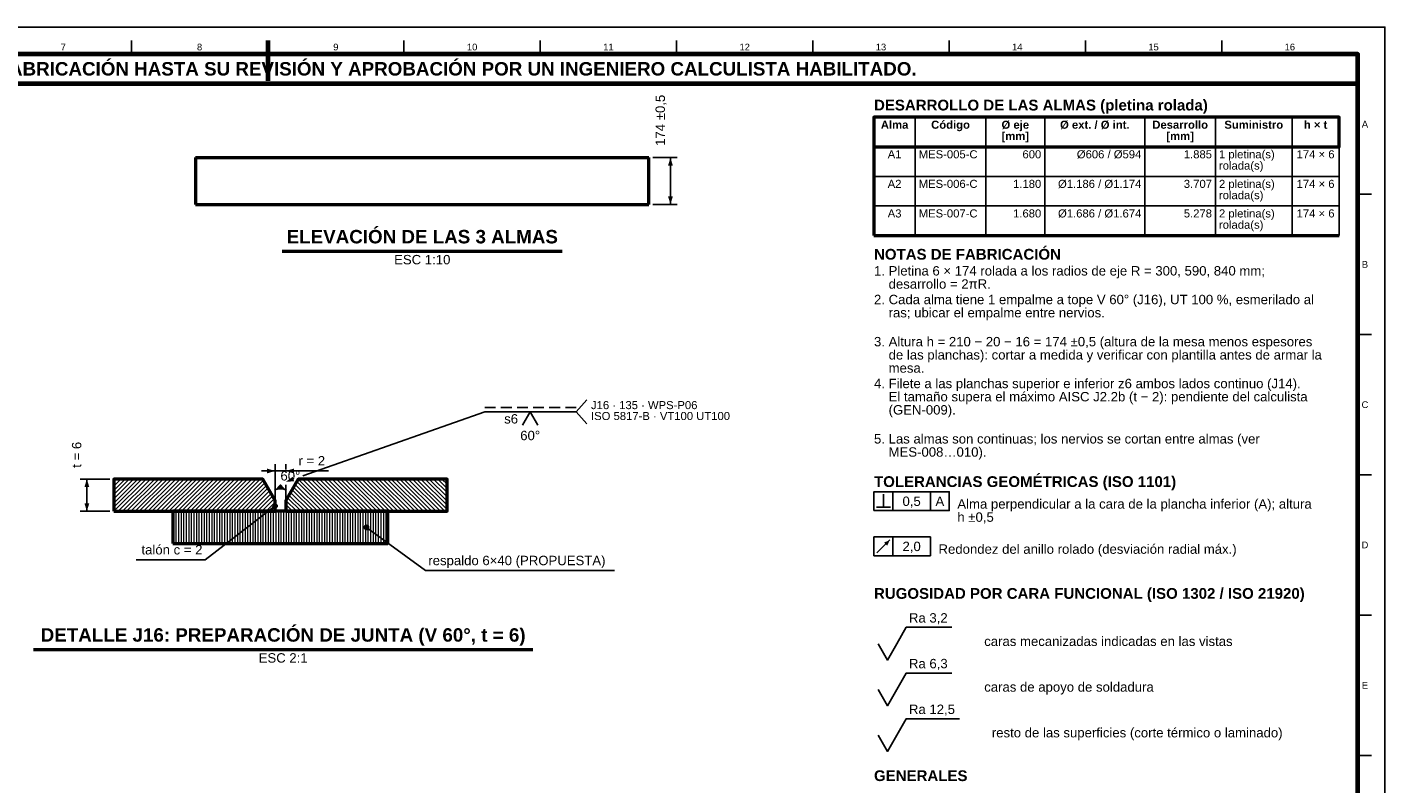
# Model space of a CAD drawing. Header units: millimetres. Extents: x 0 to 841, y 0 to 594.
# Tile 6 of 6: x 336 to 841, y 312 to 594. Entities that reach past the tile are written whole.
import ezdxf
from ezdxf.enums import TextEntityAlignment as Align

# ---------------------------------------------------------------- set-up
doc = ezdxf.new("R2010")
doc.units = ezdxf.units.MM
doc.linetypes.add('OCULTO', pattern=[6, 4, -2])
for name, color, linetype, lineweight in [('ACH', 7, 'CONTINUOUS', 13), ('COTA', 7, 'CONTINUOUS', 25), ('FINA', 7, 'CONTINUOUS', 25), ('MARCO', 7, 'CONTINUOUS', 70), ('OCU', 7, 'OCULTO', 25), ('TXT', 7, 'CONTINUOUS', 25), ('VIS', 7, 'CONTINUOUS', 50)]:
    doc.layers.add(name, color=color, linetype=linetype, lineweight=lineweight)
doc.styles.add('STD', font='LiberationSans-Regular.ttf')
doc.styles.add('STDB', font='LiberationSans-Bold.ttf')

msp = doc.modelspace()

# ---------------------------------------------------------------- hatches: boundary and pattern name
at = {"layer": 'ACH'}
h = msp.add_hatch(dxfattribs=at)
h.set_pattern_fill('ANSI31', scale=0.35)
h.paths.add_polyline_path([(368.24, 413.89), (428.24, 413.89), (428.24, 417.89), (423.63, 425.89), (368.24, 425.89)])
h = msp.add_hatch(dxfattribs=at)
h.set_pattern_fill('ANSI31', scale=0.35, angle=90)
h.paths.add_polyline_path([(432.24, 413.89), (492.24, 413.89), (492.24, 425.89), (436.86, 425.89), (432.24, 417.89)])
h = msp.add_hatch(color=7, dxfattribs=at)
h.dxf.hatch_style = 1
h.paths.add_polyline_path([(429.04, 415.89), (428.81, 416.45), (428.24, 416.69), (427.68, 416.45), (427.44, 415.89), (427.68, 415.32), (428.24, 415.09), (428.81, 415.32)])
h = msp.add_hatch(dxfattribs=at)
h.set_pattern_fill('ANSI31', scale=0.3, angle=45)
h.paths.add_polyline_path([(390.24, 401.89), (470.24, 401.89), (470.24, 413.89), (390.24, 413.89)])
h = msp.add_hatch(color=7, dxfattribs=at)
h.dxf.hatch_style = 1
h.paths.add_polyline_path([(463.04, 407.89), (462.81, 408.45), (462.24, 408.69), (461.68, 408.45), (461.44, 407.89), (461.68, 407.32), (462.24, 407.09), (462.81, 407.32)])

# ---------------------------------------------------------------- linework, layer by layer
at = {"layer": 'COTA'}
for p, q in [((568.79, 545.46), (577.79, 545.46)), ((575.29, 528.06), (575.29, 545.46)), ((568.79, 528.06), (577.79, 528.06)), ((540.24, 450.89), (544.24, 455.39)), ((438.54, 427.1), (506.24, 450.89)), ((506.24, 450.89), (540.24, 450.89)), ((540.24, 450.89), (544.24, 446.39)), ((428.24, 417.39), (428.24, 431.39)), ((432.24, 429.44), (432.24, 431.39)), ((366.74, 425.89), (355.74, 425.89)), ((358.24, 413.89), (358.24, 425.89)), ((428.24, 428.89), (423.24, 428.89)), ((428.24, 428.89), (432.24, 428.89)), ((432.24, 428.89), (437.24, 428.89)), ((432.24, 428.89), (448.07, 428.89)), ((432.24, 417.39), (432.24, 423.69)), ((654.5, 415.43), (654.5, 420.23)), ((658, 414.13), (658, 421.13)), ((672, 414.13), (672, 421.13)), ((428.24, 415.89), (402.24, 395.89)), ((651.9, 415.43), (657.1, 415.43)), ((366.74, 413.89), (355.74, 413.89)), ((462.24, 407.89), (484.24, 391.89)), ((658, 397.33), (658, 404.33)), ((652.1, 398.43), (656.9, 403.23)), ((402.24, 395.89), (376.63, 395.89)), ((484.24, 391.89), (554.43, 391.89))]:
    msp.add_line(p, q, dxfattribs=at)
for points in [[(520.32, 445.89), (523.12, 450.89), (525.92, 445.89)], [(659.5, 364.63), (663, 370.73), (679.99, 370.73)], [(652.5, 364.63), (656, 358.53), (659.5, 364.63)], [(659.5, 347.63), (663, 353.73), (679.99, 353.73)], [(652.5, 347.63), (656, 341.53), (659.5, 347.63)], [(659.5, 330.63), (663, 336.73), (682.82, 336.73)], [(652.5, 330.63), (656, 324.53), (659.5, 330.63)]]:
    msp.add_lwpolyline(points, dxfattribs=at)
for points in [[(651, 414.13), (679, 414.13), (679, 421.13), (651, 421.13)], [(651, 397.33), (672, 397.33), (672, 404.33), (651, 404.33)]]:
    msp.add_lwpolyline(points, close=True, dxfattribs=at)
for centre in [(428.24, 415.89), (462.24, 407.89)]:
    msp.add_circle(centre, 0.8, dxfattribs=at)
msp.add_arc((430.24, 417.89), 4.4, 60, 120, dxfattribs=at)
for points in [[(575.29, 545.46), (574.39, 542.46), (576.19, 542.46)], [(575.29, 528.06), (576.19, 531.06), (574.39, 531.06)], [(428.24, 428.89), (425.24, 429.79), (425.24, 427.99)], [(432.24, 428.89), (435.24, 427.99), (435.24, 429.79)], [(358.24, 425.89), (357.34, 422.89), (359.14, 422.89)], [(432.24, 424.89), (435.37, 425.03), (434.78, 426.73)], [(428.04, 421.7), (431.09, 422.42), (430.19, 423.98)], [(432.44, 421.7), (430.3, 423.98), (429.4, 422.42)], [(358.24, 413.89), (359.14, 416.89), (357.34, 416.89)], [(656.9, 403.23), (654.78, 402.24), (655.91, 401.1)]]:
    msp.add_solid(points, dxfattribs=at)
at = {"layer": 'FINA'}
for p, q in [((374.81, 584), (374.81, 589)), ((425.5, 584), (425.5, 589)), ((476.19, 584), (476.19, 589)), ((526.88, 584), (526.88, 589)), ((577.56, 584), (577.56, 589)), ((628.25, 584), (628.25, 589)), ((678.94, 584), (678.94, 589)), ((729.62, 584), (729.62, 589)), ((780.31, 584), (780.31, 589)), ((666.33, 560.5), (666.33, 516.5)), ((692.61, 560.5), (692.61, 516.5)), ((714.51, 560.5), (714.51, 516.5)), ((751.73, 560.5), (751.73, 516.5)), ((778.01, 560.5), (778.01, 516.5)), ((806.48, 560.5), (806.48, 516.5)), ((824, 560.5), (824, 516.5)), ((651, 549.5), (824, 549.5)), ((651, 538.5), (824, 538.5)), ((831, 531.82), (836, 531.82)), ((651, 527.5), (824, 527.5)), ((831, 479.64), (836, 479.64)), ((831, 427.45), (836, 427.45)), ((831, 375.27), (836, 375.27)), ((831, 323.09), (836, 323.09))]:
    msp.add_line(p, q, dxfattribs=at)
msp.add_lwpolyline([(0, 0), (841, 0), (841, 594), (0, 594)], close=True, dxfattribs=at)
at = {"layer": 'MARCO'}
msp.add_line((425.5, 589), (425.5, 574), dxfattribs=at)
for points in [[(20, 10), (831, 10), (831, 584), (20, 584)], [(20, 573), (831, 573), (831, 584), (20, 584)]]:
    msp.add_lwpolyline(points, close=True, dxfattribs=at)
at = {"layer": 'OCU'}
msp.add_line((506.24, 452.49), (540.24, 452.49), dxfattribs=at)
at = {"layer": 'VIS'}
for p, q in [((651, 560.5), (651, 516.5)), ((651, 516.5), (824, 516.5)), ((430.91, 510.66), (535.08, 510.66)), ((338.36, 362.49), (524.13, 362.49))]:
    msp.add_line(p, q, dxfattribs=at)
for points in [[(651, 549.5), (824, 549.5), (824, 560.5), (651, 560.5)], [(368.24, 413.89), (428.24, 413.89), (428.24, 417.89), (423.63, 425.89), (368.24, 425.89)], [(432.24, 413.89), (492.24, 413.89), (492.24, 425.89), (436.86, 425.89), (432.24, 417.89)], [(390.24, 401.89), (470.24, 401.89), (470.24, 413.89), (390.24, 413.89)]]:
    msp.add_lwpolyline(points, close=True, dxfattribs=at)
for points in [[(398.69, 545.46), (399.03, 545.46), (399.37, 545.46), (399.71, 545.46), (400.04, 545.46), (400.38, 545.46), (400.72, 545.46), (401.05, 545.46), (401.39, 545.46), (401.73, 545.46), (402.07, 545.46), (402.4, 545.46), (402.74, 545.46), (403.08, 545.46), (403.42, 545.46), (403.75, 545.46), (404.09, 545.46), (404.43, 545.46), (404.76, 545.46), (405.1, 545.46), (405.44, 545.46), (405.78, 545.46), (406.11, 545.46), (406.45, 545.46), (406.79, 545.46), (407.12, 545.46), (407.46, 545.46), (407.8, 545.46), (408.14, 545.46), (408.47, 545.46), (408.81, 545.46), (409.15, 545.46), (409.48, 545.46), (409.82, 545.46), (410.16, 545.46), (410.5, 545.46), (410.83, 545.46), (411.17, 545.46), (411.51, 545.46), (411.85, 545.46), (412.18, 545.46), (412.52, 545.46), (412.86, 545.46), (413.19, 545.46), (413.53, 545.46), (413.87, 545.46), (414.21, 545.46), (414.54, 545.46), (414.88, 545.46), (415.22, 545.46), (415.55, 545.46), (415.89, 545.46), (416.23, 545.46), (416.57, 545.46), (416.9, 545.46), (417.24, 545.46), (417.58, 545.46), (417.91, 545.46), (418.25, 545.46), (418.59, 545.46), (418.93, 545.46), (419.26, 545.46), (419.6, 545.46), (419.94, 545.46), (420.28, 545.46), (420.61, 545.46), (420.95, 545.46), (421.29, 545.46), (421.62, 545.46), (421.96, 545.46), (422.3, 545.46), (422.64, 545.46), (422.97, 545.46), (423.31, 545.46), (423.65, 545.46), (423.98, 545.46), (424.32, 545.46), (424.66, 545.46), (425, 545.46), (425.33, 545.46), (425.67, 545.46), (426.01, 545.46), (426.34, 545.46), (426.68, 545.46), (427.02, 545.46), (427.36, 545.46), (427.69, 545.46), (428.03, 545.46), (428.37, 545.46), (428.71, 545.46), (429.04, 545.46), (429.38, 545.46), (429.72, 545.46), (430.05, 545.46), (430.39, 545.46), (430.73, 545.46), (431.07, 545.46), (431.4, 545.46), (431.74, 545.46), (432.08, 545.46), (432.41, 545.46), (432.75, 545.46), (433.09, 545.46), (433.43, 545.46), (433.76, 545.46), (434.1, 545.46), (434.44, 545.46), (434.77, 545.46), (435.11, 545.46), (435.45, 545.46), (435.79, 545.46), (436.12, 545.46), (436.46, 545.46), (436.8, 545.46), (437.14, 545.46), (437.47, 545.46), (437.81, 545.46), (438.15, 545.46), (438.48, 545.46), (438.82, 545.46), (439.16, 545.46), (439.5, 545.46), (439.83, 545.46), (440.17, 545.46), (440.51, 545.46), (440.84, 545.46), (441.18, 545.46), (441.52, 545.46), (441.86, 545.46), (442.19, 545.46), (442.53, 545.46), (442.87, 545.46), (443.2, 545.46), (443.54, 545.46), (443.88, 545.46), (444.22, 545.46), (444.55, 545.46), (444.89, 545.46), (445.23, 545.46), (445.57, 545.46), (445.9, 545.46), (446.24, 545.46), (446.58, 545.46), (446.91, 545.46), (447.25, 545.46), (447.59, 545.46), (447.93, 545.46), (448.26, 545.46), (448.6, 545.46), (448.94, 545.46), (449.27, 545.46), (449.61, 545.46), (449.95, 545.46), (450.29, 545.46), (450.62, 545.46), (450.96, 545.46), (451.3, 545.46), (451.63, 545.46), (451.97, 545.46), (452.31, 545.46), (452.65, 545.46), (452.98, 545.46), (453.32, 545.46), (453.66, 545.46), (454, 545.46), (454.33, 545.46), (454.67, 545.46), (455.01, 545.46), (455.34, 545.46), (455.68, 545.46), (456.02, 545.46), (456.36, 545.46), (456.69, 545.46), (457.03, 545.46), (457.37, 545.46), (457.7, 545.46), (458.04, 545.46), (458.38, 545.46), (458.72, 545.46), (459.05, 545.46), (459.39, 545.46), (459.73, 545.46), (460.06, 545.46), (460.4, 545.46), (460.74, 545.46), (461.08, 545.46), (461.41, 545.46), (461.75, 545.46), (462.09, 545.46), (462.43, 545.46), (462.76, 545.46), (463.1, 545.46), (463.44, 545.46), (463.77, 545.46), (464.11, 545.46), (464.45, 545.46), (464.79, 545.46), (465.12, 545.46), (465.46, 545.46), (465.8, 545.46), (466.13, 545.46), (466.47, 545.46), (466.81, 545.46), (467.15, 545.46), (467.48, 545.46), (467.82, 545.46), (468.16, 545.46), (468.49, 545.46), (468.83, 545.46), (469.17, 545.46), (469.51, 545.46), (469.84, 545.46), (470.18, 545.46), (470.52, 545.46), (470.86, 545.46), (471.19, 545.46), (471.53, 545.46), (471.87, 545.46), (472.2, 545.46), (472.54, 545.46), (472.88, 545.46), (473.22, 545.46), (473.55, 545.46), (473.89, 545.46), (474.23, 545.46), (474.56, 545.46), (474.9, 545.46), (475.24, 545.46), (475.58, 545.46), (475.91, 545.46), (476.25, 545.46), (476.59, 545.46), (476.92, 545.46), (477.26, 545.46), (477.6, 545.46), (477.94, 545.46), (478.27, 545.46), (478.61, 545.46), (478.95, 545.46), (479.29, 545.46), (479.62, 545.46), (479.96, 545.46), (480.3, 545.46), (480.63, 545.46), (480.97, 545.46), (481.31, 545.46), (481.65, 545.46), (481.98, 545.46), (482.32, 545.46), (482.66, 545.46), (482.99, 545.46), (483.33, 545.46), (483.67, 545.46), (484.01, 545.46), (484.34, 545.46), (484.68, 545.46), (485.02, 545.46), (485.35, 545.46), (485.69, 545.46), (486.03, 545.46), (486.37, 545.46), (486.7, 545.46), (487.04, 545.46), (487.38, 545.46), (487.72, 545.46), (488.05, 545.46), (488.39, 545.46), (488.73, 545.46), (489.06, 545.46), (489.4, 545.46), (489.74, 545.46), (490.08, 545.46), (490.41, 545.46), (490.75, 545.46), (491.09, 545.46), (491.42, 545.46), (491.76, 545.46), (492.1, 545.46), (492.44, 545.46), (492.77, 545.46), (493.11, 545.46), (493.45, 545.46), (493.78, 545.46), (494.12, 545.46), (494.46, 545.46), (494.8, 545.46), (495.13, 545.46), (495.47, 545.46), (495.81, 545.46), (496.15, 545.46), (496.48, 545.46), (496.82, 545.46), (497.16, 545.46), (497.49, 545.46), (497.83, 545.46), (498.17, 545.46), (498.51, 545.46), (498.84, 545.46), (499.18, 545.46), (499.52, 545.46), (499.85, 545.46), (500.19, 545.46), (500.53, 545.46), (500.87, 545.46), (501.2, 545.46), (501.54, 545.46), (501.88, 545.46), (502.21, 545.46), (502.55, 545.46), (502.89, 545.46), (503.23, 545.46), (503.56, 545.46), (503.9, 545.46), (504.24, 545.46), (504.58, 545.46), (504.91, 545.46), (505.25, 545.46), (505.59, 545.46), (505.92, 545.46), (506.26, 545.46), (506.6, 545.46), (506.94, 545.46), (507.27, 545.46), (507.61, 545.46), (507.95, 545.46), (508.28, 545.46), (508.62, 545.46), (508.96, 545.46), (509.3, 545.46), (509.63, 545.46), (509.97, 545.46), (510.31, 545.46), (510.64, 545.46), (510.98, 545.46), (511.32, 545.46), (511.66, 545.46), (511.99, 545.46), (512.33, 545.46), (512.67, 545.46), (513.01, 545.46), (513.34, 545.46), (513.68, 545.46), (514.02, 545.46), (514.35, 545.46), (514.69, 545.46), (515.03, 545.46), (515.37, 545.46), (515.7, 545.46), (516.04, 545.46), (516.38, 545.46), (516.71, 545.46), (517.05, 545.46), (517.39, 545.46), (517.73, 545.46), (518.06, 545.46), (518.4, 545.46), (518.74, 545.46), (519.07, 545.46), (519.41, 545.46), (519.75, 545.46), (520.09, 545.46), (520.42, 545.46), (520.76, 545.46), (521.1, 545.46), (521.44, 545.46), (521.77, 545.46), (522.11, 545.46), (522.45, 545.46), (522.78, 545.46), (523.12, 545.46), (523.46, 545.46), (523.8, 545.46), (524.13, 545.46), (524.47, 545.46), (524.81, 545.46), (525.14, 545.46), (525.48, 545.46), (525.82, 545.46), (526.16, 545.46), (526.49, 545.46), (526.83, 545.46), (527.17, 545.46), (527.5, 545.46), (527.84, 545.46), (528.18, 545.46), (528.52, 545.46), (528.85, 545.46), (529.19, 545.46), (529.53, 545.46), (529.87, 545.46), (530.2, 545.46), (530.54, 545.46), (530.88, 545.46), (531.21, 545.46), (531.55, 545.46), (531.89, 545.46), (532.23, 545.46), (532.56, 545.46), (532.9, 545.46), (533.24, 545.46), (533.57, 545.46), (533.91, 545.46), (534.25, 545.46), (534.59, 545.46), (534.92, 545.46), (535.26, 545.46), (535.6, 545.46), (535.93, 545.46), (536.27, 545.46), (536.61, 545.46), (536.95, 545.46), (537.28, 545.46), (537.62, 545.46), (537.96, 545.46), (538.3, 545.46), (538.63, 545.46), (538.97, 545.46), (539.31, 545.46), (539.64, 545.46), (539.98, 545.46), (540.32, 545.46), (540.66, 545.46), (540.99, 545.46), (541.33, 545.46), (541.67, 545.46), (542, 545.46), (542.34, 545.46), (542.68, 545.46), (543.02, 545.46), (543.35, 545.46), (543.69, 545.46), (544.03, 545.46), (544.36, 545.46), (544.7, 545.46), (545.04, 545.46), (545.38, 545.46), (545.71, 545.46), (546.05, 545.46), (546.39, 545.46), (546.73, 545.46), (547.06, 545.46), (547.4, 545.46), (547.74, 545.46), (548.07, 545.46), (548.41, 545.46), (548.75, 545.46), (549.09, 545.46), (549.42, 545.46), (549.76, 545.46), (550.1, 545.46), (550.43, 545.46), (550.77, 545.46), (551.11, 545.46), (551.45, 545.46), (551.78, 545.46), (552.12, 545.46), (552.46, 545.46), (552.79, 545.46), (553.13, 545.46), (553.47, 545.46), (553.81, 545.46), (554.14, 545.46), (554.48, 545.46), (554.82, 545.46), (555.16, 545.46), (555.49, 545.46), (555.83, 545.46), (556.17, 545.46), (556.5, 545.46), (556.84, 545.46), (557.18, 545.46), (557.52, 545.46), (557.85, 545.46), (558.19, 545.46), (558.53, 545.46), (558.86, 545.46), (559.2, 545.46), (559.54, 545.46), (559.88, 545.46), (560.21, 545.46), (560.55, 545.46), (560.89, 545.46), (561.22, 545.46), (561.56, 545.46), (561.9, 545.46), (562.24, 545.46), (562.57, 545.46), (562.91, 545.46), (563.25, 545.46), (563.59, 545.46), (563.92, 545.46), (564.26, 545.46), (564.6, 545.46), (564.93, 545.46), (565.27, 545.46), (565.61, 545.46), (565.95, 545.46), (566.28, 545.46), (566.62, 545.46), (566.96, 545.46), (567.29, 545.46)], [(398.69, 545.46), (398.69, 528.06)], [(567.29, 528.06), (567.29, 545.46)], [(398.69, 528.06), (399.03, 528.06), (399.37, 528.06), (399.71, 528.06), (400.04, 528.06), (400.38, 528.06), (400.72, 528.06), (401.05, 528.06), (401.39, 528.06), (401.73, 528.06), (402.07, 528.06), (402.4, 528.06), (402.74, 528.06), (403.08, 528.06), (403.42, 528.06), (403.75, 528.06), (404.09, 528.06), (404.43, 528.06), (404.76, 528.06), (405.1, 528.06), (405.44, 528.06), (405.78, 528.06), (406.11, 528.06), (406.45, 528.06), (406.79, 528.06), (407.12, 528.06), (407.46, 528.06), (407.8, 528.06), (408.14, 528.06), (408.47, 528.06), (408.81, 528.06), (409.15, 528.06), (409.48, 528.06), (409.82, 528.06), (410.16, 528.06), (410.5, 528.06), (410.83, 528.06), (411.17, 528.06), (411.51, 528.06), (411.85, 528.06), (412.18, 528.06), (412.52, 528.06), (412.86, 528.06), (413.19, 528.06), (413.53, 528.06), (413.87, 528.06), (414.21, 528.06), (414.54, 528.06), (414.88, 528.06), (415.22, 528.06), (415.55, 528.06), (415.89, 528.06), (416.23, 528.06), (416.57, 528.06), (416.9, 528.06), (417.24, 528.06), (417.58, 528.06), (417.91, 528.06), (418.25, 528.06), (418.59, 528.06), (418.93, 528.06), (419.26, 528.06), (419.6, 528.06), (419.94, 528.06), (420.28, 528.06), (420.61, 528.06), (420.95, 528.06), (421.29, 528.06), (421.62, 528.06), (421.96, 528.06), (422.3, 528.06), (422.64, 528.06), (422.97, 528.06), (423.31, 528.06), (423.65, 528.06), (423.98, 528.06), (424.32, 528.06), (424.66, 528.06), (425, 528.06), (425.33, 528.06), (425.67, 528.06), (426.01, 528.06), (426.34, 528.06), (426.68, 528.06), (427.02, 528.06), (427.36, 528.06), (427.69, 528.06), (428.03, 528.06), (428.37, 528.06), (428.71, 528.06), (429.04, 528.06), (429.38, 528.06), (429.72, 528.06), (430.05, 528.06), (430.39, 528.06), (430.73, 528.06), (431.07, 528.06), (431.4, 528.06), (431.74, 528.06), (432.08, 528.06), (432.41, 528.06), (432.75, 528.06), (433.09, 528.06), (433.43, 528.06), (433.76, 528.06), (434.1, 528.06), (434.44, 528.06), (434.77, 528.06), (435.11, 528.06), (435.45, 528.06), (435.79, 528.06), (436.12, 528.06), (436.46, 528.06), (436.8, 528.06), (437.14, 528.06), (437.47, 528.06), (437.81, 528.06), (438.15, 528.06), (438.48, 528.06), (438.82, 528.06), (439.16, 528.06), (439.5, 528.06), (439.83, 528.06), (440.17, 528.06), (440.51, 528.06), (440.84, 528.06), (441.18, 528.06), (441.52, 528.06), (441.86, 528.06), (442.19, 528.06), (442.53, 528.06), (442.87, 528.06), (443.2, 528.06), (443.54, 528.06), (443.88, 528.06), (444.22, 528.06), (444.55, 528.06), (444.89, 528.06), (445.23, 528.06), (445.57, 528.06), (445.9, 528.06), (446.24, 528.06), (446.58, 528.06), (446.91, 528.06), (447.25, 528.06), (447.59, 528.06), (447.93, 528.06), (448.26, 528.06), (448.6, 528.06), (448.94, 528.06), (449.27, 528.06), (449.61, 528.06), (449.95, 528.06), (450.29, 528.06), (450.62, 528.06), (450.96, 528.06), (451.3, 528.06), (451.63, 528.06), (451.97, 528.06), (452.31, 528.06), (452.65, 528.06), (452.98, 528.06), (453.32, 528.06), (453.66, 528.06), (454, 528.06), (454.33, 528.06), (454.67, 528.06), (455.01, 528.06), (455.34, 528.06), (455.68, 528.06), (456.02, 528.06), (456.36, 528.06), (456.69, 528.06), (457.03, 528.06), (457.37, 528.06), (457.7, 528.06), (458.04, 528.06), (458.38, 528.06), (458.72, 528.06), (459.05, 528.06), (459.39, 528.06), (459.73, 528.06), (460.06, 528.06), (460.4, 528.06), (460.74, 528.06), (461.08, 528.06), (461.41, 528.06), (461.75, 528.06), (462.09, 528.06), (462.43, 528.06), (462.76, 528.06), (463.1, 528.06), (463.44, 528.06), (463.77, 528.06), (464.11, 528.06), (464.45, 528.06), (464.79, 528.06), (465.12, 528.06), (465.46, 528.06), (465.8, 528.06), (466.13, 528.06), (466.47, 528.06), (466.81, 528.06), (467.15, 528.06), (467.48, 528.06), (467.82, 528.06), (468.16, 528.06), (468.49, 528.06), (468.83, 528.06), (469.17, 528.06), (469.51, 528.06), (469.84, 528.06), (470.18, 528.06), (470.52, 528.06), (470.86, 528.06), (471.19, 528.06), (471.53, 528.06), (471.87, 528.06), (472.2, 528.06), (472.54, 528.06), (472.88, 528.06), (473.22, 528.06), (473.55, 528.06), (473.89, 528.06), (474.23, 528.06), (474.56, 528.06), (474.9, 528.06), (475.24, 528.06), (475.58, 528.06), (475.91, 528.06), (476.25, 528.06), (476.59, 528.06), (476.92, 528.06), (477.26, 528.06), (477.6, 528.06), (477.94, 528.06), (478.27, 528.06), (478.61, 528.06), (478.95, 528.06), (479.29, 528.06), (479.62, 528.06), (479.96, 528.06), (480.3, 528.06), (480.63, 528.06), (480.97, 528.06), (481.31, 528.06), (481.65, 528.06), (481.98, 528.06), (482.32, 528.06), (482.66, 528.06), (482.99, 528.06), (483.33, 528.06), (483.67, 528.06), (484.01, 528.06), (484.34, 528.06), (484.68, 528.06), (485.02, 528.06), (485.35, 528.06), (485.69, 528.06), (486.03, 528.06), (486.37, 528.06), (486.7, 528.06), (487.04, 528.06), (487.38, 528.06), (487.72, 528.06), (488.05, 528.06), (488.39, 528.06), (488.73, 528.06), (489.06, 528.06), (489.4, 528.06), (489.74, 528.06), (490.08, 528.06), (490.41, 528.06), (490.75, 528.06), (491.09, 528.06), (491.42, 528.06), (491.76, 528.06), (492.1, 528.06), (492.44, 528.06), (492.77, 528.06), (493.11, 528.06), (493.45, 528.06), (493.78, 528.06), (494.12, 528.06), (494.46, 528.06), (494.8, 528.06), (495.13, 528.06), (495.47, 528.06), (495.81, 528.06), (496.15, 528.06), (496.48, 528.06), (496.82, 528.06), (497.16, 528.06), (497.49, 528.06), (497.83, 528.06), (498.17, 528.06), (498.51, 528.06), (498.84, 528.06), (499.18, 528.06), (499.52, 528.06), (499.85, 528.06), (500.19, 528.06), (500.53, 528.06), (500.87, 528.06), (501.2, 528.06), (501.54, 528.06), (501.88, 528.06), (502.21, 528.06), (502.55, 528.06), (502.89, 528.06), (503.23, 528.06), (503.56, 528.06), (503.9, 528.06), (504.24, 528.06), (504.58, 528.06), (504.91, 528.06), (505.25, 528.06), (505.59, 528.06), (505.92, 528.06), (506.26, 528.06), (506.6, 528.06), (506.94, 528.06), (507.27, 528.06), (507.61, 528.06), (507.95, 528.06), (508.28, 528.06), (508.62, 528.06), (508.96, 528.06), (509.3, 528.06), (509.63, 528.06), (509.97, 528.06), (510.31, 528.06), (510.64, 528.06), (510.98, 528.06), (511.32, 528.06), (511.66, 528.06), (511.99, 528.06), (512.33, 528.06), (512.67, 528.06), (513.01, 528.06), (513.34, 528.06), (513.68, 528.06), (514.02, 528.06), (514.35, 528.06), (514.69, 528.06), (515.03, 528.06), (515.37, 528.06), (515.7, 528.06), (516.04, 528.06), (516.38, 528.06), (516.71, 528.06), (517.05, 528.06), (517.39, 528.06), (517.73, 528.06), (518.06, 528.06), (518.4, 528.06), (518.74, 528.06), (519.07, 528.06), (519.41, 528.06), (519.75, 528.06), (520.09, 528.06), (520.42, 528.06), (520.76, 528.06), (521.1, 528.06), (521.44, 528.06), (521.77, 528.06), (522.11, 528.06), (522.45, 528.06), (522.78, 528.06), (523.12, 528.06), (523.46, 528.06), (523.8, 528.06), (524.13, 528.06), (524.47, 528.06), (524.81, 528.06), (525.14, 528.06), (525.48, 528.06), (525.82, 528.06), (526.16, 528.06), (526.49, 528.06), (526.83, 528.06), (527.17, 528.06), (527.5, 528.06), (527.84, 528.06), (528.18, 528.06), (528.52, 528.06), (528.85, 528.06), (529.19, 528.06), (529.53, 528.06), (529.87, 528.06), (530.2, 528.06), (530.54, 528.06), (530.88, 528.06), (531.21, 528.06), (531.55, 528.06), (531.89, 528.06), (532.23, 528.06), (532.56, 528.06), (532.9, 528.06), (533.24, 528.06), (533.57, 528.06), (533.91, 528.06), (534.25, 528.06), (534.59, 528.06), (534.92, 528.06), (535.26, 528.06), (535.6, 528.06), (535.93, 528.06), (536.27, 528.06), (536.61, 528.06), (536.95, 528.06), (537.28, 528.06), (537.62, 528.06), (537.96, 528.06), (538.3, 528.06), (538.63, 528.06), (538.97, 528.06), (539.31, 528.06), (539.64, 528.06), (539.98, 528.06), (540.32, 528.06), (540.66, 528.06), (540.99, 528.06), (541.33, 528.06), (541.67, 528.06), (542, 528.06), (542.34, 528.06), (542.68, 528.06), (543.02, 528.06), (543.35, 528.06), (543.69, 528.06), (544.03, 528.06), (544.36, 528.06), (544.7, 528.06), (545.04, 528.06), (545.38, 528.06), (545.71, 528.06), (546.05, 528.06), (546.39, 528.06), (546.73, 528.06), (547.06, 528.06), (547.4, 528.06), (547.74, 528.06), (548.07, 528.06), (548.41, 528.06), (548.75, 528.06), (549.09, 528.06), (549.42, 528.06), (549.76, 528.06), (550.1, 528.06), (550.43, 528.06), (550.77, 528.06), (551.11, 528.06), (551.45, 528.06), (551.78, 528.06), (552.12, 528.06), (552.46, 528.06), (552.79, 528.06), (553.13, 528.06), (553.47, 528.06), (553.81, 528.06), (554.14, 528.06), (554.48, 528.06), (554.82, 528.06), (555.16, 528.06), (555.49, 528.06), (555.83, 528.06), (556.17, 528.06), (556.5, 528.06), (556.84, 528.06), (557.18, 528.06), (557.52, 528.06), (557.85, 528.06), (558.19, 528.06), (558.53, 528.06), (558.86, 528.06), (559.2, 528.06), (559.54, 528.06), (559.88, 528.06), (560.21, 528.06), (560.55, 528.06), (560.89, 528.06), (561.22, 528.06), (561.56, 528.06), (561.9, 528.06), (562.24, 528.06), (562.57, 528.06), (562.91, 528.06), (563.25, 528.06), (563.59, 528.06), (563.92, 528.06), (564.26, 528.06), (564.6, 528.06), (564.93, 528.06), (565.27, 528.06), (565.61, 528.06), (565.95, 528.06), (566.28, 528.06), (566.62, 528.06), (566.96, 528.06), (567.29, 528.06)]]:
    msp.add_lwpolyline(points, dxfattribs=at)

# ---------------------------------------------------------------- texts
at = {"layer": 'TXT'}
for s, height, style, p in [('7', 2.5, 'STD', (349.47, 586.6)), ('8', 2.5, 'STD', (400.16, 586.6)), ('9', 2.5, 'STD', (450.84, 586.6)), ('10', 2.5, 'STD', (501.53, 586.6)), ('11', 2.5, 'STD', (552.22, 586.6)), ('12', 2.5, 'STD', (602.91, 586.6)), ('13', 2.5, 'STD', (653.59, 586.6)), ('14', 2.5, 'STD', (704.28, 586.6)), ('15', 2.5, 'STD', (754.97, 586.6)), ('16', 2.5, 'STD', (805.66, 586.6)), ('ESTOS PLANOS NO SON VÁLIDOS PARA FABRICACIÓN HASTA SU REVISIÓN Y APROBACIÓN POR UN INGENIERO CALCULISTA HABILITADO.', 5, 'STDB', (425.5, 578.5)), ('Alma', 3, 'STDB', (658.66, 557.7)), ('Código', 3, 'STDB', (679.47, 557.7)), ('Ø eje', 3, 'STDB', (703.56, 557.7)), ('Ø ext. / Ø int.', 3, 'STDB', (733.12, 557.7)), ('Desarrollo', 3, 'STDB', (764.87, 557.7)), ('Suministro', 3, 'STDB', (792.25, 557.7)), ('h × t', 3, 'STDB', (815.24, 557.7)), ('A', 2.5, 'STD', (833.6, 557.91)), ('[mm]', 3, 'STDB', (703.56, 553.5)), ('[mm]', 3, 'STDB', (764.87, 553.5)), ('A1', 3, 'STD', (658.66, 546.7)), ('174 × 6', 3, 'STD', (815.24, 546.7)), ('A2', 3, 'STD', (658.66, 535.7)), ('174 × 6', 3, 'STD', (815.24, 535.7)), ('A3', 3, 'STD', (658.66, 524.7)), ('174 × 6', 3, 'STD', (815.24, 524.7)), ('B', 2.5, 'STD', (833.6, 505.73)), ('C', 2.5, 'STD', (833.6, 453.55)), ('60°', 3.5, 'STD', (523.12, 442.09)), ('0,5', 3.5, 'STD', (665, 417.63)), ('A', 3.5, 'STD', (675.5, 417.63)), ('2,0', 3.5, 'STD', (665, 400.83)), ('D', 2.5, 'STD', (833.6, 401.36)), ('E', 2.5, 'STD', (833.6, 349.18))]:
    msp.add_text(s, height=height, dxfattribs=dict(at, style=style)).set_placement(p, align=Align.MIDDLE_CENTER)
at = {"layer": 'TXT', "style": 'STD'}
for s, p in [('174 ±0,5', (574.29, 559.35)), ('t = 6', (357.24, 434.91))]:
    msp.add_text(s, height=3.5, rotation=90, dxfattribs=at).set_placement(p, align=Align.BOTTOM_CENTER)
at = {"layer": 'TXT'}
for s, height, style, p in [('DESARROLLO DE LAS ALMAS (pletina rolada)', 4, 'STDB', (651, 567)), ('NOTAS DE FABRICACIÓN', 4, 'STDB', (651, 511.5)), ('1. Pletina 6 × 174 rolada a los radios de eje R = 300, 590, 840 mm;', 3.5, 'STD', (651, 505.1)), ('    desarrollo = 2πR.', 3.5, 'STD', (651, 500.2)), ('2. Cada alma tiene 1 empalme a tope V 60° (J16), UT 100 %, esmerilado al', 3.5, 'STD', (651, 494.43)), ('    ras; ubicar el empalme entre nervios.', 3.5, 'STD', (651, 489.53)), ('3. Altura h = 210 − 20 − 16 = 174 ±0,5 (altura de la mesa menos espesores', 3.5, 'STD', (651, 478.75)), ('    de las planchas): cortar a medida y verificar con plantilla antes de armar la', 3.5, 'STD', (651, 473.85)), ('    mesa.', 3.5, 'STD', (651, 468.95)), ('4. Filete a las planchas superior e inferior z6 ambos lados continuo (J14).', 3.5, 'STD', (651, 463.18)), ('J16 · 135 · WPS-P06', 3, 'STD', (545.74, 454.89)), ('    El tamaño supera el máximo AISC J2.2b (t − 2): pendiente del calculista', 3.5, 'STD', (651, 458.28)), ('ISO 5817-B · VT100 UT100', 3, 'STD', (545.74, 450.84)), ('    (GEN-009).', 3.5, 'STD', (651, 453.38)), ('5. Las almas son continuas; los nervios se cortan entre almas (ver', 3.5, 'STD', (651, 442.6)), ('    MES-008…010).', 3.5, 'STD', (651, 437.7)), ('TOLERANCIAS GEOMÉTRICAS (ISO 1101)', 4, 'STDB', (651, 426.93)), ('RUGOSIDAD POR CARA FUNCIONAL (ISO 1302 / ISO 21920)', 4, 'STDB', (651, 385.33)), ('GENERALES', 4, 'STDB', (651, 317.53))]:
    msp.add_text(s, height=height, dxfattribs=dict(at, style=style)).set_placement(p, align=Align.TOP_LEFT)
at = {"layer": 'TXT', "style": 'STD'}
for s, height, p in [('MES-005-C', 3, (667.63, 546.7)), ('1 pletina(s)', 3, (779.31, 546.7)), ('rolada(s)', 3, (779.31, 542.5)), ('MES-006-C', 3, (667.63, 535.7)), ('2 pletina(s)', 3, (779.31, 535.7)), ('rolada(s)', 3, (779.31, 531.5)), ('MES-007-C', 3, (667.63, 524.7)), ('2 pletina(s)', 3, (779.31, 524.7)), ('rolada(s)', 3, (779.31, 520.5)), ('Alma perpendicular a la cara de la plancha inferior (A); altura', 3.5, (682, 416.63)), ('h ±0,5', 3.5, (682, 411.73)), ('Redondez del anillo rolado (desviación radial máx.)', 3.5, (675, 399.83)), ('caras mecanizadas indicadas en las vistas', 3.5, (691.99, 365.53)), ('caras de apoyo de soldadura', 3.5, (691.99, 348.53)), ('resto de las superficies (corte térmico o laminado)', 3.5, (694.82, 331.53))]:
    msp.add_text(s, height=height, dxfattribs=at).set_placement(p, align=Align.MIDDLE_LEFT)
for s, height, p in [('600', 3, (713.21, 546.7)), ('Ø606 / Ø594', 3, (750.43, 546.7)), ('1.885', 3, (776.71, 546.7)), ('1.180', 3, (713.21, 535.7)), ('Ø1.186 / Ø1.174', 3, (750.43, 535.7)), ('3.707', 3, (776.71, 535.7)), ('1.680', 3, (713.21, 524.7)), ('Ø1.686 / Ø1.674', 3, (750.43, 524.7)), ('5.278', 3, (776.71, 524.7)), ('s6', 3.5, (518.62, 448.29))]:
    msp.add_text(s, height=height, dxfattribs=at).set_placement(p, align=Align.MIDDLE_RIGHT)
at = {"layer": 'TXT'}
for s, height, style, p in [('ELEVACIÓN DE LAS 3 ALMAS', 5, 'STDB', (482.99, 512.06)), ('r = 2', 3.5, 'STD', (441.9, 429.89)), ('DETALLE J16: PREPARACIÓN DE JUNTA (V 60°, t = 6)', 5, 'STDB', (431.24, 363.89))]:
    msp.add_text(s, height=height, dxfattribs=dict(at, style=style)).set_placement(p, align=Align.BOTTOM_CENTER)
at = {"layer": 'TXT', "style": 'STD'}
for s, p in [('ESC 1:10', (482.99, 509.26)), ('ESC 2:1', (431.24, 361.09))]:
    msp.add_text(s, height=3.5, dxfattribs=at).set_placement(p, align=Align.TOP_CENTER)
for s, p in [('60°', (430.24, 424.29)), ('respaldo 6×40 (PROPUESTA)', (485.24, 392.79)), ('Ra 3,2', (664, 371.43)), ('Ra 6,3', (664, 354.43)), ('Ra 12,5', (664, 337.43))]:
    msp.add_text(s, height=3.5, dxfattribs=at).set_placement(p, align=Align.BOTTOM_LEFT)
msp.add_text('talón c = 2', height=3.5, dxfattribs=at).set_placement((401.24, 396.79), align=Align.BOTTOM_RIGHT)

doc.saveas('drawing.dxf')
